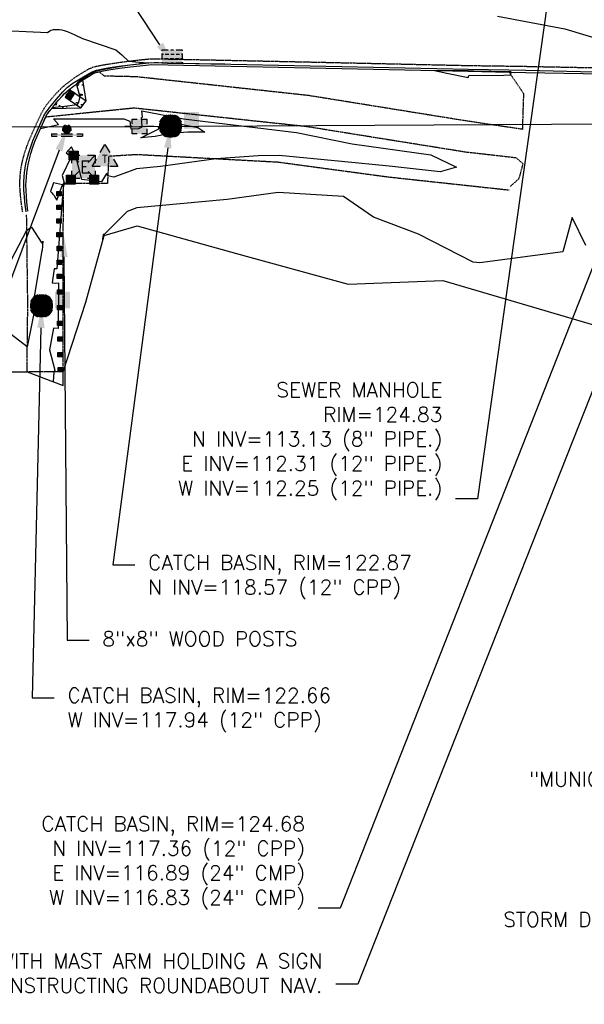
# Model space of a CAD drawing. Header units: feet. Extents: x 351431 to 355879, y 310968 to 329728.
# Tile 98 of 254: x 352537 to 352729, y 321336 to 321671. Entities that reach past the tile are written whole.
import ezdxf
from ezdxf.enums import TextEntityAlignment as Align

# ---------------------------------------------------------------- set-up
doc = ezdxf.new("R2010")
doc.units = ezdxf.units.FT
doc.header["$MEASUREMENT"] = 0
doc.linetypes.add('D25', pattern=[0.375, 0.25, -0.125])
for name, color, linetype in [('EHYSC', 161, 'Continuous'), ('EHYSW-WARN', 161, 'Continuous'), ('ELTCH-EG1', 253, 'Continuous'), ('ELTCN-EG1', 251, 'Continuous'), ('ELTNB-EG1', 55, 'Continuous'), ('ELUEO', 153, 'OE'), ('ELYCB-BACK', 5, 'Continuous'), ('ELYCB-FL', 2, 'Continuous'), ('ELYCR', 2, 'Continuous'), ('ELYSC', 2, 'Continuous'), ('ELYSP', 1, 'D25'), ('ELYSW-WARN', 161, 'Continuous'), ('ESFS', 153, 'Continuous'), ('ESIP', 41, 'Continuous'), ('ESMask', 155, 'Continuous'), ('ESUD', 5, 'Continuous'), ('ESUE', 2, 'Continuous'), ('ESUT', 2, 'Continuous'), ('ESUU', 13, 'Continuous'), ('ETFS', 6, 'Continuous'), ('ETIP', 4, 'Continuous'), ('ETUD', 4, 'Continuous'), ('ETUS', 2, 'Continuous')]:
    doc.layers.add(name, color=color, linetype=linetype)
doc.styles.add('ANNO-TOPO', font='simplex.shx')
doc.styles.add('L60', font='simplex', dxfattribs={"height": 2.4})
doc.styles.add('L80', font='simplex', dxfattribs={"height": 4})
doc.styles.add('ROMANSM', font='romansm.shx')
doc.linetypes.add('OE', pattern='A,0.25,-0.07,0.07,-0.07,0.07,-0.07,0.07,-0.07,0.25,-0.06,["OE",ROMANSM,S=0.08,R=0,X=-0.02,Y=-0.04],-0.175', length=1.225)

# ---------------------------------------------------------------- blocks, each defined once
blk = doc.blocks.new('ESIPOST')
blk.add_lwpolyline([(0.03, 0.0299), (0.03, -0.03), (-0.03, -0.03), (-0.03, 0.0299), (0.03, 0.0299)])
at = {"layer": 'ESMask'}
blk.add_solid([(-0.03, -0.03), (-0.03, 0.0299), (0.03, -0.03), (0.03, 0.0299)], dxfattribs=at)
blk = doc.blocks.new('ESIPUBSIGN')
at = {"layer": 'ESMask'}
h = blk.add_hatch(color=256, dxfattribs=at)
edge = h.paths.add_edge_path()
edge.add_arc((0, 0), 0.03, 90, 450)
for p, q in [((-0.03, 0.1047), (-0.0447, 0.1047)), ((-0.0447, 0.1047), (-0.0447, 0.066)), ((-0.03, 0.1047), (-0.03, 0.066)), ((-0.0447, 0.0381), (-0.0447, -0.0393)), ((-0.03, 0.0381), (-0.03, -0.0393)), ((-0.0447, -0.0672), (-0.0447, -0.1059)), ((-0.03, -0.1059), (-0.0447, -0.1059)), ((-0.03, -0.0672), (-0.03, -0.1059))]:
    blk.add_line(p, q)
for start, end in [(144.23142, 216.35632), (17.97024, 107.04945), (253.53828, 340.78828)]:
    blk.add_arc((0, 0), 0.03, start, end)
blk.add_solid([(-0.0447, -0.1059), (-0.03, -0.1059), (-0.0447, 0.1047), (-0.03, 0.1047)], dxfattribs=at)
blk = doc.blocks.new('ESUDCI')
for p, q in [((-0.0684, 0.0831), (-0.0684, 0.0912)), ((-0.0684, 0.0912), (-0.0263, 0.0912)), ((-0.0101, 0.0912), (0.0101, 0.0912)), ((0.0263, 0.0912), (0.0684, 0.0912)), ((0.0684, 0.0912), (0.0684, 0.0831)), ((-0.0684, 0.0243), (-0.0684, 0.0669)), ((-0.0595, 0.0602), (-0.0684, 0.0602)), ((-0.0628, 0.0301), (-0.0684, 0.0301)), ((-0.0684, 0), (-0.0684, 0.0081)), ((-0.0263, 0), (-0.0684, 0)), ((-0.0263, 0.0301), (-0.0499, 0.0301)), ((-0.0231, 0.0602), (-0.0466, 0.0602)), ((0.0101, 0.0301), (-0.0134, 0.0301)), ((0.0134, 0.0602), (-0.0101, 0.0602)), ((0.0101, 0), (-0.0101, 0)), ((0.0466, 0.0301), (0.0231, 0.0301)), ((0.0499, 0.0602), (0.0263, 0.0602)), ((0.0684, 0.0301), (0.0595, 0.0301)), ((0.0684, 0.0602), (0.0628, 0.0602)), ((0.0684, 0.0669), (0.0684, 0.0243)), ((0.0684, 0.0081), (0.0684, 0)), ((0.0684, 0), (0.0263, 0))]:
    blk.add_line(p, q)
at = {"layer": 'ESMask'}
blk.add_solid([(-0.0684, 0), (-0.0684, 0.0912), (0.0684, 0), (0.0684, 0.0912)], dxfattribs=at)
blk = doc.blocks.new('ESUTPED')
for points in [[(-0.0325, 0.0438), (0, 0.1), (0.0325, 0.0438)], [(-0.0325, -0.05), (-0.0866, -0.05), (-0.058, -0.0005)], [(0.058, -0.0005), (0.0866, -0.05), (0.0325, -0.05)]]:
    blk.add_lwpolyline(points)
at = {"layer": 'ESMask'}
blk.add_solid([(-0.0866, -0.05), (0, 0.1), (0.0866, -0.05)], dxfattribs=at)
at = {"style": 'L60'}
blk.add_text('T', height=0.0528, dxfattribs=at).set_placement((0, -0.0001), align=Align.MIDDLE)
blk = doc.blocks.new('ESUDFI')
for p, q in [((-0.0246, 0.0125), (-0.012, 0.0252)), ((-0.0118, -0.0119), (0.0118, 0.0119)), ((0.0005, 0.0379), (0.0133, 0.0508)), ((0.0236, 0.0239), (0.0369, 0.0373)), ((0.0379, 0.001), (0.0506, 0.0139)), ((-0.0506, -0.0139), (-0.0371, -0.0002)), ((-0.0369, -0.0373), (-0.0236, -0.0239)), ((-0.0133, -0.0508), (0.0002, -0.0371)), ((0.0128, -0.0244), (0.0253, -0.0117))]:
    blk.add_line(p, q)
for radius, start, end in [(0.0787, 110, 160), (0.0787, 20, 70), (0.0525, 152.80552, 297.89031), (0.0525, 332.80552, 117.89031), (0.0787, 200, 250), (0.0787, 290, 340)]:
    blk.add_arc((0, 0), radius, start, end)
at = {"layer": 'ESMask', "const_width": 0.0787}
blk.add_lwpolyline([(-0.0394, 0, 1), (0.0394, 0, 1)], format="xyb", close=True, dxfattribs=at)
at = {"layer": 'ESMask', "color": 155}
blk.add_solid([(0.0906, -0.0176), (0.0906, 0.0964), (0.1931, -0.0176), (0.1931, 0.0964)], dxfattribs=at)
blk = doc.blocks.new('ESUETRANS')
for p, q in [((-0.0787, 0.0787), (-0.0314, 0.0314)), ((0.0307, 0.0307), (0.0787, 0.0787)), ((-0.0787, -0.0787), (-0.0314, -0.0314)), ((0.0307, -0.0307), (0.0787, -0.0787))]:
    blk.add_line(p, q)
for points in [[(-0.0787, 0.0262), (-0.0787, 0.0787), (-0.0262, 0.0787)], [(0.0262, 0.0787), (0.0787, 0.0787), (0.0787, 0.0262)], [(-0.0787, -0.0787), (-0.0787, -0.0262)], [(0.0787, -0.0262), (0.0787, -0.0787), (0.0262, -0.0787)], [(-0.0262, -0.0787), (-0.0787, -0.0787)]]:
    blk.add_lwpolyline(points)
at = {"layer": 'ESMask'}
blk.add_solid([(-0.0787, 0.0787), (-0.0787, -0.0787), (0.0787, 0.0787), (0.0787, -0.0787)], dxfattribs=at)
at = {"style": 'L80'}
blk.add_text('E', height=0.08, dxfattribs=at).set_placement((-0.0232, -0.0394))
blk = doc.blocks.new('ESUPOLE')
for p, q in [((-0.0492, 0), (-0.0984, 0)), ((-0.0492, 0.0492), (-0.0167, 0.0492)), ((-0.0492, 0.0167), (-0.0492, 0.0492)), ((0.0167, 0.0492), (0.0492, 0.0492)), ((0.0492, 0.0492), (0.0492, 0.0167)), ((0.0984, 0), (0.0492, 0)), ((-0.0492, -0.0492), (-0.0492, -0.0167)), ((-0.0167, -0.0492), (-0.0492, -0.0492)), ((0.0492, -0.0492), (0.0167, -0.0492)), ((0.0492, -0.0167), (0.0492, -0.0492))]:
    blk.add_line(p, q)
at = {"layer": 'ESMask'}
blk.add_solid([(-0.0492, -0.0492), (-0.0492, 0.0492), (0.0492, -0.0492), (0.0492, 0.0492)], dxfattribs=at)

msp = doc.modelspace()

# ---------------------------------------------------------------- hatches: boundary and pattern name
at = {"layer": 'EHYSC'}
h = msp.add_hatch(dxfattribs=at)
h.set_pattern_fill('AR-CONC', color=256, style=0)
h.set_pattern_definition([(50, (352548.051, 321640.593), (7.1726, -0.6275), [0.75, -8.25]), (355, (352548.051, 321640.593), (-1.3875, 7.522), [0.6, -6.6]), (100.45, (352548.649, 321640.541), (5.785, 6.8944), [0.6374, -7.0114]), (46.184, (352548.051, 321642.593), (10.6724, -1.655), [1.125, -12.375]), (96.64, (352548.94, 321642.455), (9.347, 9.741), [0.956, -10.517]), (351.18, (352548.051, 321642.593), (9.347, 9.741), [0.9, -9.9]), (21, (352549.051, 321642.093), (5.969, -4.0262), [0.75, -8.25]), (326, (352549.051, 321642.093), (2.433, 7.2515), [0.6, -6.6]), (71.45, (352549.5484, 321641.7575), (8.4022, 3.2253), [0.6374, -7.0114]), (37.5, (352548.051, 321640.593), (0.1216, 3.32894), [0, -6.52, 0, -6.7, 0, -6.625]), (7.5, (352548.051, 321640.593), (2.6307, 3.9441), [0, -3.82, 0, -6.37, 0, -2.525]), (327.5, (352545.821, 321640.593), (5.33822, -0.22555), [0, -2.5, 0, -7.8, 0, -10.35]), (317.5, (352544.821, 321640.593), (5.8319, 1.001), [0, -3.25, 0, -5.18, 0, -7.35])])
h.paths.add_polyline_path([(352558.62, 321650.31), (352556.77, 321649.13), (352555.43, 321648.17), (352554.01, 321647.09), (352553.05, 321646.3), (352552.37, 321645.67), (352551.67, 321644.94), (352550.21, 321643.28), (352549.16, 321642), (352548.05, 321640.59), (352557.98, 321640.83), (352559.81, 321643.2)])
at = {"layer": 'EHYSW-WARN'}
h = msp.add_hatch(dxfattribs=at)
h.set_pattern_fill('ANSI37', color=256, scale=3, style=0)
h.paths.add_polyline_path([(352552.65, 321644.44), (352554.29, 321643.32), (352555.89, 321645.77), (352554.2, 321646.87)])

# ---------------------------------------------------------------- linework, layer by layer
at = {"layer": 'ELTCH-EG1', "elevation": 125, "flags": 128}
for points in [[(352699.58, 321672.02), (352722.45, 321667.71), (352741.53, 321661.93)], [(352704.16, 321652.96), (352704.03, 321653.04), (352703.47, 321653.03), (352691.42, 321653.33), (352689.62, 321653.35), (352685.59, 321653.42), (352678.1, 321653.53), (352682.34, 321652.65), (352689.53, 321651.13), (352689.84, 321651.82), (352701.72, 321651.97), (352704.1, 321652.05), (352704.16, 321652.96)], [(352729.51, 321594.09), (352724.88, 321603.56), (352721.71, 321591.91), (352693.48, 321588.21), (352691.28, 321588.42), (352672.7, 321597.85), (352657.36, 321603.67), (352647.24, 321610.67), (352625.04, 321612.08), (352607.69, 321609.73), (352577.01, 321606.82), (352573.65, 321605.57), (352565.86, 321597.82), (352565.56, 321597.77), (352565.38, 321596.99), (352565.32, 321596.18), (352565.32, 321595.56)]]:
    msp.add_lwpolyline(points, dxfattribs=at)
at = {"layer": 'ELTCN-EG1', "flags": 128}
for points, elevation in [([(352527.17, 321667.37), (352546.61, 321666.4), (352547.44, 321666.96), (352547.88, 321667.21), (352548.71, 321667.42), (352550.71, 321667.44), (352551.45, 321667.33), (352552.29, 321667.12), (352553.29, 321666.77), (352553.86, 321666.53), (352555.93, 321665.6), (352558.46, 321664.42), (352569.84, 321660.51), (352571.88, 321658.79), (352574.2, 321656.69), (352574.24, 321656.68), (352574.27, 321656.68), (352576.47, 321656.45), (352577.77, 321656.36), (352580.8, 321656.1), (352577.86, 321655.74), (352577.55, 321655.7), (352574.58, 321655.29), (352573.84, 321655.19), (352570.92, 321654.75), (352569.76, 321654.55), (352567.26, 321654.12), (352566.56, 321653.98), (352565.53, 321653.78), (352564.81, 321653.62), (352563.94, 321653.42), (352563.7, 321653.36), (352563.45, 321653.29), (352562.99, 321653.14), (352562.54, 321652.98), (352562.12, 321652.78), (352561.71, 321652.6), (352561.34, 321652.4), (352560.93, 321652.17), (352559.82, 321651.49), (352558.51, 321650.6), (352558.26, 321650.42), (352557.6, 321650.01), (352556.73, 321649.2), (352556.6, 321649.11), (352556.45, 321648.9), (352556.55, 321648.31), (352557.62, 321644.64), (352557.17, 321642.75), (352556.55, 321641.8), (352553.42, 321641.44), (352548.2, 321640.78), (352548.06, 321640.63), (352548.04, 321640.6), (352547.21, 321639.69), (352547.13, 321639.58), (352546.58, 321638.88), (352546.5, 321638.77), (352546.26, 321638.38), (352546.22, 321638.32), (352546.19, 321638.26), (352545.97, 321637.82), (352545.76, 321637.32), (352544.2, 321633.76), (352550.32, 321635.18), (352548.66, 321637.03), (352572.51, 321637.06), (352574.65, 321636.25), (352574.91, 321633.68), (352577.62, 321633.76), (352578.82, 321634.37), (352578.51, 321637.53), (352578.94, 321637.75), (352578.66, 321639.75), (352592.79, 321637.06), (352631.25, 321632.46), (352650.12, 321628.62), (352676.85, 321624.86), (352685.61, 321620.62), (352680.01, 321619.11), (352662.71, 321620.95), (352646.54, 321622.63), (352625.34, 321624.61), (352618.24, 321624.54), (352603.9, 321623.45), (352585.01, 321620.89), (352576.89, 321620.12), (352569.13, 321617.23), (352567.11, 321617.73), (352566.64, 321618.56), (352564.93, 321615.69), (352558.33, 321616.42), (352556.5, 321623.45), (352556.83, 321624.47), (352556.03, 321624.93), (352554.73, 321627.57), (352552.97, 321625.53), (352554.66, 321624.23), (352551.61, 321617.81), (352552.33, 321615.3), (352554.44, 321615.09), (352552.2, 321614.75), (352551.92, 321613.59), (352549.81, 321586.11), (352548.93, 321586.15), (352548.16, 321581.39), (352549.5, 321581.28), (352550.41, 321581.32), (352550.19, 321565.8), (352548.7, 321565.93), (352547.29, 321558.64), (352549.06, 321551.72), (352548.81, 321551.17), (352548.6, 321547.72)], 124), ([(352587.43, 321655.88), (352582.82, 321656.2), (352606.86, 321655.66), (352596.96, 321655.72), (352587.43, 321655.88)], 124), ([(352597.7, 321634.17), (352600.11, 321632.56), (352594.32, 321632.51), (352588.44, 321632.06), (352583.25, 321631.05), (352578.3, 321630.6), (352584.4, 321633.72), (352584.34, 321634.37), (352587.34, 321635.92), (352587.31, 321636.15), (352597.7, 321634.17)], 123), ([(352549.07, 321610.86), (352548.98, 321610.66), (352549.75, 321609.47), (352551.76, 321614.69), (352548.7, 321615.36), (352547.69, 321612.44), (352548.09, 321611.91), (352548.44, 321611.49), (352548.72, 321611.2), (352549.07, 321610.86)], 124), ([(352542.15, 321572.05), (352539.76, 321559.65), (352524.75, 321571.07), (352539.6, 321599.26), (352541.23, 321600.26), (352544.75, 321594.85), (352545, 321595.5), (352544.76, 321592.35), (352544.66, 321592.35), (352542.01, 321575.98), (352546.63, 321575.58), (352546.86, 321575.59), (352546.8, 321571.65), (352542.15, 321572.05)], 123)]:
    msp.add_lwpolyline(points, dxfattribs=dict(at, elevation=elevation))
at = {"layer": 'ELTNB-EG1'}
msp.add_polyline3d([(352525.67, 321551.12, 123.69), (352539.67, 321551.12, 123.2), (352551.95, 321546.44, 124.3), (352551.9, 321551.18, 124.27), (352559.67, 321574.8, 124.78), (352565.83, 321597.43, 125.02), (352577.06, 321600.7, 125.46), (352610.83, 321591.37, 125.48), (352648.81, 321580.88, 125.89), (352681.01, 321582.12, 125.43), (352751.41, 321561.42, 126.12), (352769.28, 321528.27, 127.74), (352792.03, 321519.31, 127.56), (352833.65, 321519.45, 127.73), (352851.86, 321526.94, 127.92), (352859.36, 321519.79, 129.57), (352899.35, 321508.54, 129.39), (352931.71, 321487.55, 128.87), (352953.27, 321498.99, 125.64), (352960.01, 321486.14, 123.96), (352966.04, 321481.39, 125.64), (352968.38, 321481.28, 126.13), (352981.58, 321480.91, 126.31), (352994.34, 321481.2, 126.73)], dxfattribs=at)
at = {"layer": 'ELUEO', "flags": 128}
msp.add_lwpolyline([(352398.38, 321634.12), (352577.87, 321634.48), (352757.82, 321635.49), (352938.56, 321635.62), (353121.36, 321634.35), (353325.77, 321635.08)], dxfattribs=at)
at = {"layer": 'ELYCB-BACK', "flags": 128}
msp.add_lwpolyline([(352539.94, 321605.7), (352539.6, 321608.82), (352539.44, 321610.74), (352539.32, 321612.78), (352539.29, 321614.74), (352539.32, 321615.63), (352539.43, 321617.24), (352539.57, 321618.74), (352539.77, 321620.18), (352540.02, 321621.59), (352540.34, 321623.03), (352540.98, 321625.32), (352541.65, 321627.41), (352542.35, 321629.35), (352543.08, 321631.19), (352543.85, 321632.99), (352546.04, 321637.78), (352546.3, 321638.28), (352546.58, 321638.73), (352547.19, 321639.54), (352548.05, 321640.59), (352549.16, 321642), (352550.21, 321643.28), (352551.67, 321644.94), (352552.37, 321645.67), (352553.05, 321646.3), (352554.01, 321647.09), (352555.43, 321648.17), (352556.77, 321649.13), (352558.62, 321650.31), (352561.07, 321651.85), (352561.85, 321652.29), (352562.69, 321652.67), (352563.6, 321652.98), (352564.1, 321653.1), (352565.69, 321653.43), (352567.42, 321653.74), (352571.07, 321654.29), (352574.7, 321654.75), (352577.96, 321655.11), (352582.1, 321655.51), (352635.87, 321654.44), (352689.62, 321653.28), (352703.47, 321652.97), (352709.13, 321652.86), (352741.67, 321652.23)], dxfattribs=at)
at = {"layer": 'ELYCB-FL', "flags": 128}
msp.add_lwpolyline([(352539.36, 321605.54), (352538.96, 321608.75), (352538.77, 321610.72), (352538.63, 321612.81), (352538.57, 321614.82), (352538.59, 321615.73), (352538.69, 321617.35), (352538.83, 321618.87), (352539.02, 321620.31), (352539.28, 321621.74), (352539.61, 321623.19), (352540.25, 321625.49), (352540.94, 321627.62), (352541.66, 321629.58), (352542.4, 321631.43), (352543.2, 321633.26), (352545.43, 321638.1), (352545.69, 321638.62), (352545.97, 321639.08), (352546.57, 321639.91), (352547.43, 321641), (352548.57, 321642.45), (352549.65, 321643.76), (352551.13, 321645.48), (352551.82, 321646.28), (352552.48, 321646.99), (352553.45, 321647.84), (352554.94, 321648.95), (352556.37, 321649.9), (352558.34, 321651.07), (352560.78, 321652.53), (352561.56, 321652.94), (352562.39, 321653.31), (352563.3, 321653.6), (352563.79, 321653.72), (352565.41, 321654.05), (352567.16, 321654.36), (352570.87, 321654.93), (352574.55, 321655.42), (352577.85, 321655.8), (352582.06, 321656.23), (352635.91, 321655.12), (352689.64, 321653.93), (352703.44, 321653.68), (352709.15, 321653.66), (352741.69, 321652.85)], dxfattribs=at)
at = {"layer": 'ELYCR', "flags": 128}
for points in [[(352554.29, 321643.32), (352557.98, 321640.83)], [(352555.89, 321645.77), (352559.81, 321643.2)]]:
    msp.add_lwpolyline(points, dxfattribs=at)
at = {"layer": 'ELYSC', "flags": 128}
msp.add_lwpolyline([(352548.05, 321640.59), (352557.98, 321640.83), (352559.81, 321643.2), (352558.62, 321650.31)], dxfattribs=at)
at = {"layer": 'ELYSP', "flags": 128}
for points in [[(352538.21, 321605.36), (352537.96, 321606.95), (352537.73, 321608.64), (352537.5, 321610.65), (352537.32, 321612.78), (352537.26, 321613.83), (352537.23, 321614.84), (352537.24, 321615.78), (352537.33, 321617.44), (352537.47, 321618.99), (352537.68, 321620.48), (352537.95, 321621.94), (352538.29, 321623.42), (352538.73, 321624.97), (352538.97, 321625.79), (352539.71, 321627.97), (352540.48, 321629.98), (352541.29, 321631.89), (352544.47, 321638.76), (352544.98, 321639.77), (352545.52, 321640.67), (352546.33, 321641.81), (352547.51, 321643.32), (352548.66, 321644.67), (352550.25, 321646.42), (352551.01, 321647.19), (352551.74, 321647.87), (352552.77, 321648.72), (352554.28, 321649.9), (352555.7, 321650.96), (352556.44, 321651.47), (352557.67, 321652.25), (352560.14, 321653.75), (352560.94, 321654.17), (352561.78, 321654.53), (352562.7, 321654.83), (352563.2, 321654.96), (352564.87, 321655.29), (352566.67, 321655.61), (352570.48, 321656.2), (352574.27, 321656.7), (352577.67, 321657.09), (352581.99, 321657.53), (352635.97, 321656.4), (352689.62, 321655.21), (352703.4, 321655.02), (352709.13, 321654.93), (352741.72, 321654.28), (352748.07, 321654.17), (352795.52, 321653.19), (352819.26, 321652.68), (352824.88, 321652.57), (352833.63, 321651.97), (352851.36, 321650.05), (352857.43, 321649.32), (352904.38, 321643.95), (352930.17, 321641.08), (352931.96, 321640.87), (352933.86, 321640.61), (352936.1, 321640.24), (352938.46, 321639.77), (352939.6, 321639.49), (352940.69, 321639.19), (352941.68, 321638.85), (352943.32, 321638.2), (352944.82, 321637.5), (352946.22, 321636.74), (352947.56, 321635.91), (352948.9, 321634.99), (352951, 321633.44), (352951.79, 321632.78), (352952.46, 321632.09), (352953.06, 321631.38), (352955.09, 321628.65), (352955.68, 321627.85), (352956.18, 321627.09), (352956.8, 321626.03), (352957.73, 321624.24), (352959.67, 321620.33), (352959.97, 321619.87), (352960.27, 321619.47), (352960.62, 321618.89), (352961.73, 321616.41), (352962.72, 321614.1), (352963.18, 321612.9), (352963.6, 321611.61), (352963.81, 321610.93), (352964.32, 321608.94), (352964.8, 321606.76), (352965.22, 321604.58), (352965.99, 321600.14), (352964.99, 321571.79), (352963.65, 321564.96), (352962.39, 321565.09), (352961.65, 321565.23)], [(352564.1, 321653.1), (352565.89, 321651.71), (352576.79, 321651.48), (352635.41, 321645.09), (352688.92, 321636.47), (352708.09, 321633.62), (352708.48, 321645.6), (352703.47, 321652.97)], [(352546.04, 321637.78), (352576.07, 321640.83), (352634.78, 321634.52), (352688.8, 321625.85), (352705.77, 321623.93), (352708.17, 321621.87), (352706.8, 321616.76), (352703.81, 321614.03)], [(352703.47, 321612.81), (352662.45, 321617.24), (352624.93, 321622.31), (352576.85, 321624.9), (352567.41, 321624.32), (352566.99, 321615.09), (352551.93, 321615.09), (352551.83, 321583.61), (352551.78, 321563.05), (352551.9, 321551.18), (352539.67, 321551.12), (352539.93, 321574.14), (352539.53, 321604.43)]]:
    msp.add_lwpolyline(points, dxfattribs=at)
at = {"layer": 'ELYSW-WARN', "flags": 128}
msp.add_lwpolyline([(352552.65, 321644.44), (352554.29, 321643.32), (352555.89, 321645.77), (352554.2, 321646.87)], close=True, dxfattribs=at)
at = {"layer": 'ETFS', "linetype": 'ByBlock', "lineweight": -2}
msp.add_line((352652.05, 321343.12), (352644.55, 321343.12), dxfattribs=at)
for points in [[(352768.43, 321637.21), (352652.05, 321343.12)], [(352550.55, 321626.43), (352459.17, 321381.97)]]:
    msp.add_lwpolyline(points, dxfattribs=at)
at = {"layer": 'ETFS'}
msp.add_solid([(352549.38, 321626.87), (352553.17, 321633.46), (352551.72, 321625.99)], dxfattribs=at)
at = {"layer": 'ETIP', "linetype": 'ByBlock', "lineweight": -2}
msp.add_line((352553.28, 321459.94), (352560.78, 321459.94), dxfattribs=at)
msp.add_lwpolyline([(352552.22, 321590.18), (352553.28, 321459.94)], dxfattribs=at)
at = {"layer": 'ETIP'}
msp.add_solid([(352550.97, 321590.17), (352552.16, 321597.68), (352553.47, 321590.19)], dxfattribs=at)
at = {"layer": 'ETUD', "linetype": 'ByBlock', "lineweight": -2}
for p, q in [((352568.82, 321485.5), (352576.32, 321485.5)), ((352541.43, 321440.38), (352548.93, 321440.38)), ((352646.13, 321368.87), (352638.63, 321368.87))]:
    msp.add_line(p, q, dxfattribs=at)
for points in [[(352584.85, 321662.25), (352457.03, 321856.3)], [(352755.01, 321645.45), (352646.13, 321368.87)], [(352587.46, 321627.2), (352568.82, 321485.5)], [(352544.41, 321566.06), (352541.43, 321440.38)]]:
    msp.add_lwpolyline(points, dxfattribs=at)
at = {"layer": 'ETUD'}
for points in [[(352585.89, 321662.94), (352588.98, 321655.99), (352583.81, 321661.56)], [(352586.22, 321627.36), (352588.43, 321634.63), (352588.7, 321627.03)], [(352543.16, 321566.09), (352544.59, 321573.56), (352545.66, 321566.03)]]:
    msp.add_solid(points, dxfattribs=at)
at = {"layer": 'ETUS', "linetype": 'ByBlock', "lineweight": -2}
msp.add_line((352692.77, 321507.95), (352685.27, 321507.95), dxfattribs=at)
msp.add_lwpolyline([(352719.76, 321700.3), (352692.77, 321507.95)], dxfattribs=at)

# ---------------------------------------------------------------- block references
at = {"layer": 'ESFS', "xscale": 50.00000000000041, "yscale": 50.00000000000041, "zscale": 50.00000000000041, "rotation": 90.10940833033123}
msp.add_blockref('ESIPUBSIGN', (352553.17, 321633.46), dxfattribs=at)
at = {"layer": 'ESIP'}
for p, xscale, yscale, zscale in [((352555.5, 321624.62), 50, 50, 50), ((352554.54, 321616.44), 50, 50, 50), ((352562.47, 321616.41), 50, 50, 50), ((352550.5, 321611.66), 25, 25, 25), ((352550.53, 321607.01), 25, 25, 25), ((352550.56, 321602.35), 25, 25, 25), ((352550.59, 321597.69), 25, 25, 25), ((352550.62, 321593.03), 25, 25, 25), ((352550.65, 321588.37), 25, 25, 25), ((352550.68, 321583.61), 25, 25, 25), ((352550.72, 321578.28), 25, 25, 25), ((352550.76, 321572.95), 25, 25, 25), ((352550.81, 321567.62), 25, 25, 25), ((352550.85, 321562.29), 25, 25, 25), ((352550.9, 321556.96), 25, 25, 25), ((352550.94, 321551.84), 25, 25, 25)]:
    msp.add_blockref('ESIPOST', p, dxfattribs=dict(at, xscale=xscale, yscale=yscale, zscale=zscale))
at = {"layer": 'ESUD', "xscale": 50, "yscale": 50, "zscale": 50}
for name, p in [('ESUDCI', (352588.98, 321655.99)), ('ESUDFI', (352588.43, 321634.63)), ('ESUDFI', (352544.59, 321573.56))]:
    msp.add_blockref(name, p, dxfattribs=at)
at = {"layer": 'ESUE', "xscale": 50, "yscale": 50, "zscale": 50}
msp.add_blockref('ESUETRANS', (352558.87, 321620.76), dxfattribs=at)
at = {"layer": 'ESUT', "xscale": 50, "yscale": 50, "zscale": 50}
msp.add_blockref('ESUTPED', (352566.15, 321623.41), dxfattribs=at)
at = {"layer": 'ESUU', "xscale": 50, "yscale": 50, "zscale": 50}
msp.add_blockref('ESUPOLE', (352577.87, 321634.48), dxfattribs=at)

# ---------------------------------------------------------------- texts
at = {"layer": 'ETFS', "insert": (352839.4, 321415.21), "char_height": 5, "attachment_point": 3, "style": 'ANNO-TOPO'}
msp.add_mtext('"MUNICIPAL MAINTENANCE ENDS" SIGN', dxfattribs=at)
at = {"layer": 'ETFS', "insert": (352640.05, 321353.45), "char_height": 5, "width": 162.422, "attachment_point": 3, "style": 'ANNO-TOPO'}
msp.add_mtext('POLE WITH MAST ARM HOLDING A SIGN INSTRUCTING ROUNDABOUT NAV.', dxfattribs=at)
at = {"layer": 'ETIP', "insert": (352565.28, 321462.94), "char_height": 5, "attachment_point": 1, "style": 'ANNO-TOPO'}
msp.add_mtext('8"x8" WOOD POSTS', dxfattribs=at)
at = {"layer": 'ETUD', "char_height": 5, "style": 'ANNO-TOPO'}
for s, insert, attachment_point in [('CATCH BASIN, RIM=122.87\\PN INV=118.57 (12" CPP)', (352580.82, 321488.84), 1), ('CATCH BASIN, RIM=122.66\\PW INV=117.94 (12" CPP)', (352553.43, 321443.71), 1), ('CATCH BASIN, RIM=124.68\\PN INV=117.36 (12" CPP)\\PE INV=116.89 (24" CMP)\\PW INV=116.83 (24" CMP)', (352634.13, 321400.06), 3), ('STORM DRAIN MANHOLE, RIM=124.62\\PN INV=119.32 (18" CMP)\\PE INV=119.57 (12" CPP)\\PW INV=119.73 (12" CPP)', (352826.63, 321367.56), 3)]:
    msp.add_mtext(s, dxfattribs=dict(at, insert=insert, attachment_point=attachment_point))
at = {"layer": 'ETUS', "insert": (352680.77, 321547.48), "char_height": 5, "attachment_point": 3, "style": 'ANNO-TOPO'}
msp.add_mtext('SEWER MANHOLE\\PRIM=124.83\\PN INV=113.13 (8" PIPE.)\\PE INV=112.31 (12" PIPE.)\\PW INV=112.25 (12" PIPE.)', dxfattribs=at)

doc.saveas('drawing.dxf')
